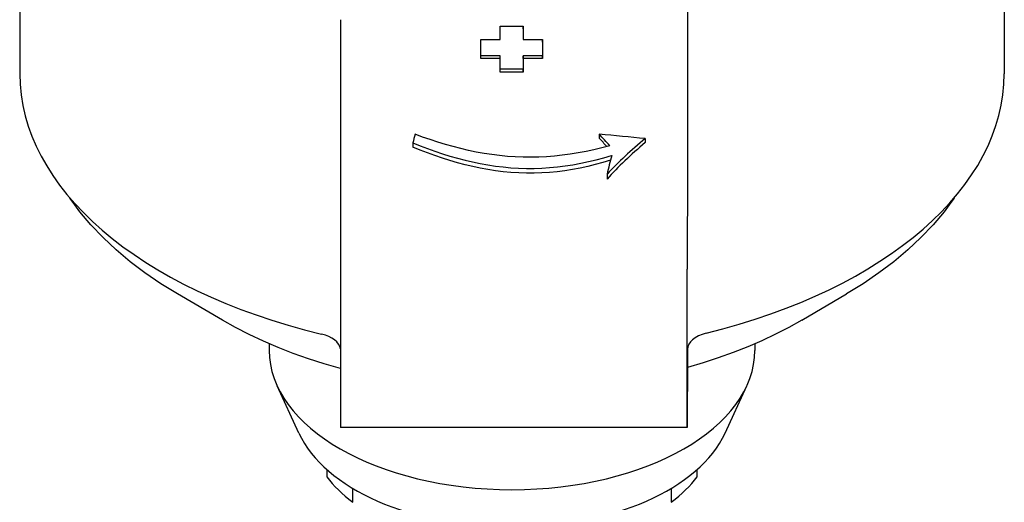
# Model space of a CAD drawing. Header units: millimetres. Extents: x 17 to 3704, y 24 to 437.
# Tile 12 of 15: x 404 to 468, y 252 to 283. Entities that reach past the tile are written whole.
import ezdxf

# ---------------------------------------------------------------- set-up
doc = ezdxf.new("R2010")
doc.units = ezdxf.units.MM
doc.layers.add('DETAIL', color=2, linetype='Continuous')

msp = doc.modelspace()

# ---------------------------------------------------------------- linework, layer by layer
at = {"layer": 'DETAIL'}
for p, q in [((403.857, 299.112), (403.857, 279.698)), ((467.707, 299.112), (467.707, 279.698)), ((435.01, 282.785), (436.51, 282.785)), ((435.01, 281.916), (435.01, 282.785)), ((436.51, 282.785), (436.51, 281.915)), ((436.51, 282.605), (436.51, 282.785)), ((433.759, 280.865), (433.76, 281.916)), ((433.76, 281.916), (435.01, 281.916)), ((436.51, 281.915), (437.76, 281.915)), ((437.76, 281.915), (437.759, 280.864)), ((437.76, 281.735), (437.76, 281.915)), ((435.009, 280.865), (433.759, 280.865)), ((433.759, 280.687), (433.759, 280.865)), ((435.008, 280.687), (433.759, 280.687)), ((435.008, 279.983), (435.009, 280.865)), ((436.509, 280.864), (436.508, 279.983)), ((437.759, 280.864), (436.509, 280.864)), ((436.509, 280.686), (436.509, 280.864)), ((437.759, 280.686), (436.509, 280.686)), ((437.759, 280.686), (437.759, 280.864)), ((436.508, 279.983), (435.008, 279.983)), ((435.008, 279.806), (435.008, 279.983)), ((436.508, 279.806), (435.008, 279.806)), ((436.508, 279.806), (436.508, 279.983)), ((429.347, 275.206), (429.347, 274.941)), ((441.436, 275.774), (441.436, 275.522)), ((444.426, 275.487), (444.426, 275.229)), ((441.947, 273.185), (441.947, 272.855)), ((424.652, 267.024), (424.652, 256.761)), ((447.152, 256.753), (447.152, 267.016)), ((416.998, 263.713), (414.083, 265.418)), ((454.567, 263.713), (457.481, 265.418)), ((420.032, 262.187), (420.032, 261.759)), ((447.161, 261.817), (447.161, 261.382)), ((451.532, 262.187), (451.532, 261.759)), ((447.161, 261.382), (447.152, 256.753)), ((421.96, 256.393), (420.552, 259.456)), ((449.604, 256.393), (451.012, 259.456)), ((447.152, 256.753), (424.652, 256.761)), ((423.782, 254.027), (423.782, 253.566)), ((447.782, 253.566), (447.782, 254.027)), ((425.452, 251.907), (425.452, 252.815)), ((446.112, 252.815), (446.112, 251.907))]:
    msp.add_line(p, q, dxfattribs=at)
at = {"layer": 'DETAIL', "flags": 128}
for points in [[(429.347, 275.206), (429.823, 275.017), (430.302, 274.838), (430.784, 274.667), (431.268, 274.506), (431.755, 274.355), (432.244, 274.216), (432.735, 274.089), (433.228, 273.974), (433.723, 273.872), (434.22, 273.784), (434.717, 273.709), (435.216, 273.649), (435.715, 273.604), (436.214, 273.573), (436.714, 273.558), (437.214, 273.559), (437.716, 273.576), (438.219, 273.609), (438.723, 273.657), (439.228, 273.72), (439.733, 273.798), (440.237, 273.89), (440.741, 273.997), (441.244, 274.117), (441.745, 274.251), (442.245, 274.396)], [(442.117, 275.027), (441.608, 274.89), (441.097, 274.765), (440.585, 274.654), (440.072, 274.557), (439.559, 274.473), (439.046, 274.404), (438.534, 274.35), (438.022, 274.31), (437.513, 274.285), (437.005, 274.275), (436.499, 274.28), (435.992, 274.301), (435.486, 274.336), (434.979, 274.386), (434.473, 274.45), (433.968, 274.527), (433.464, 274.618), (432.961, 274.722), (432.46, 274.839), (431.961, 274.968), (431.464, 275.108), (430.97, 275.259), (430.478, 275.421), (429.989, 275.591), (429.504, 275.771)], [(442.164, 274.085), (441.675, 273.94), (441.183, 273.807), (440.69, 273.687), (440.196, 273.58), (439.7, 273.487), (439.203, 273.408), (438.705, 273.344), (438.207, 273.295), (437.709, 273.262), (437.211, 273.244), (436.713, 273.243), (436.215, 273.259), (435.717, 273.29), (435.219, 273.337), (434.721, 273.399), (434.225, 273.476), (433.728, 273.567), (433.234, 273.673), (432.74, 273.791), (432.249, 273.923), (431.759, 274.067), (431.272, 274.222), (430.787, 274.387), (430.304, 274.563), (429.824, 274.748), (429.347, 274.941)], [(414.083, 265.418), (413.006, 266.08), (411.983, 266.777), (411.016, 267.508), (410.108, 268.272), (409.262, 269.067), (408.48, 269.894), (407.764, 270.75), (407.433, 271.189), (407.119, 271.635)], [(464.446, 271.635), (464.132, 271.189), (463.8, 270.75), (463.085, 269.894), (462.303, 269.067), (461.456, 268.272), (460.548, 267.508), (459.581, 266.777), (458.558, 266.08), (457.481, 265.418)], [(424.652, 260.589), (423.607, 260.888), (422.584, 261.214), (421.584, 261.566), (420.61, 261.945), (419.662, 262.349), (418.743, 262.779), (417.855, 263.234), (416.998, 263.713)], [(454.567, 263.713), (453.735, 263.248), (452.874, 262.805), (451.984, 262.386), (451.067, 261.991), (450.125, 261.62), (449.158, 261.274), (448.169, 260.952), (447.159, 260.657)]]:
    msp.add_lwpolyline(points, dxfattribs=at)
at = {"layer": 'DETAIL'}
for centre, major_axis, ratio, start_param, end_param in [((447.182, 131.181), (0.081, 210), 0.000551, 0.750025, 0.761434), ((424.682, 131.191), (-0.081, -209.999), 0.000551, 3.903026, 3.930453), ((447.182, 131.182), (0.081, 209.999), 0.000551, 0.761434, 0.788861), ((436.532, 131.186), (-0.081, -209.999), 0.000551, 3.907082, 3.91181), ((437.782, 131.186), (-0.081, -209.999), 0.000551, 3.913035, 3.920178), ((436.532, 131.186), (-0.081, -209.999), 0.000551, 3.920178, 3.92613), ((435.782, 279.698), (-31.925, 0), 0.573576, 0, 1.173674), ((435.782, 279.698), (31.925, 0), 0.573576, 5.117772, 6.283185), ((424.658, 272.473), (-0.004, -9.5), 0.000551, 3.930453, 5.323254), ((447.158, 272.465), (0.004, 9.5), 0.000551, 0.788861, 2.181662), ((431.358, 272.471), (-1.98, -9.736), 0.260073, 4.419907, 4.480887), ((372.77, 272.493), (119.211, -5.664), 0.066846, 0.929115, 0.96014), ((435.283, 272.469), (9.774, -8.343), 0.516622, 1.291908, 1.372321), ((435.283, 272.469), (-9.523, 8.129), 0.516622, 4.435007, 4.495246), ((453.009, 272.462), (-13.87, -7.326), 0.463527, 5.117138, 5.358433), ((453.009, 272.462), (-13.514, -7.138), 0.463527, 5.137082, 5.391337), ((444.654, 272.466), (-2.179, -9.73), 0.280645, 4.575795, 4.701266), ((422.661, 261.754), (2, 0), 0.573576, 0.096075, 1.173674), ((449.161, 261.817), (-2, 0), 0.573576, 5.117772, 6.282512), ((435.782, 261.759), (15.75, 0), 0.573576, 3.141593, 6.283185), ((435.782, 258.482), (14.294, 0), 0.573576, 3.39929, 6.025488), ((435.782, 256.434), (13, 0), 0.573576, 3.536384, 3.793999), ((435.782, 256.434), (13, 0), 0.573576, 5.630779, 5.888394)]:
    msp.add_ellipse(centre, major_axis=major_axis, ratio=ratio, start_param=start_param, end_param=end_param, dxfattribs=at)

doc.saveas('drawing.dxf')
